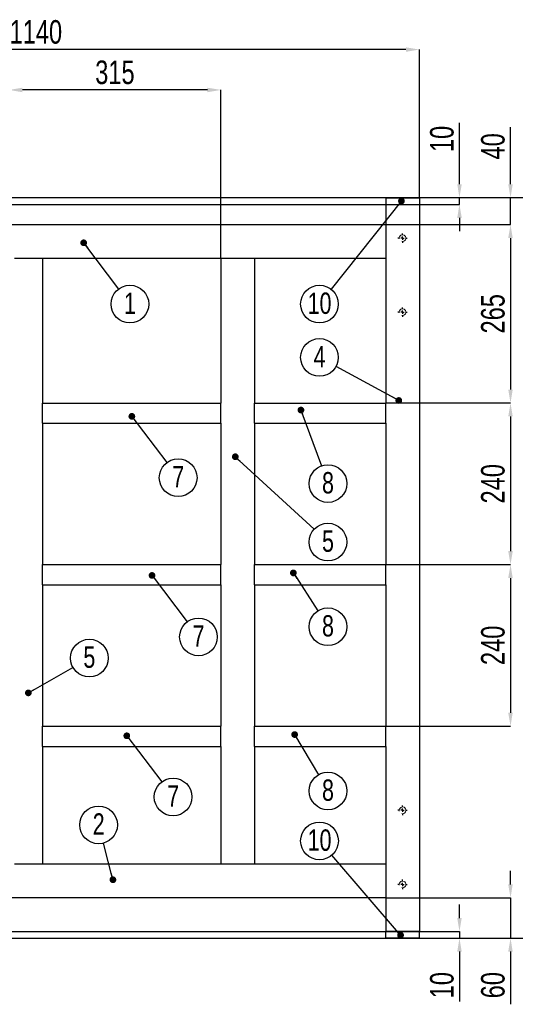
# Model space of a CAD drawing. Header units: millimetres. Extents: x 5 to 589, y 5 to 415.
# Tile 9 of 16: x 158 to 232, y 192 to 338. Entities that reach past the tile are written whole.
import ezdxf

# ---------------------------------------------------------------- set-up
doc = ezdxf.new("R2010")
doc.units = ezdxf.units.MM
doc.header["$PDSIZE"] = -1
doc.linetypes.add('CENTERX2', pattern=[20.32, 12.7, -2.54, 2.54, -2.54])
for name, color, linetype in [('COTES', 1, 'Continuous'), ('NOTES', 6, 'Continuous'), ('TRAIT-FINS', 9, 'Continuous'), ('TRAIT-MIXTES', 3, 'CENTERX2')]:
    doc.layers.add(name, color=color, linetype=linetype)
doc.layers.add('TRAIT-FORT', color=4, linetype='Continuous', lineweight=25)
doc.styles.add('SLDTEXTSTYLE0', font='TXT', dxfattribs={"width": 0.75})
doc.dimstyles.new('SLDDIMSTYLE0', dxfattribs={"dimtxt": 3.5, "dimasz": 2, "dimexe": 0, "dimexo": 0.0625, "dimgap": 0.875, "dimtad": 1, "dimlfac": 10, "dimrnd": 1e-09, "dimzin": 12, "dimdsep": 46, "dimtxsty": 'SLDTEXTSTYLE0', "dimsah": 1, "dimcen": 0.09, "dimadec": 0, "dimazin": 3, "dimtfac": 1, "dimtmove": 0, "dimatfit": 0, "dimfxl": 1, "dimfrac": 2, "dimtolj": 1, "dimtzin": 12, "dimarcsym": 0})
doc.dimstyles.new('SLDDIMSTYLE1', dxfattribs={"dimtxt": 3.5, "dimasz": 2, "dimexe": 0, "dimexo": 0.0625, "dimgap": 0.875, "dimtad": 1, "dimlfac": 10, "dimrnd": 1e-09, "dimzin": 12, "dimdsep": 46, "dimtxsty": 'SLDTEXTSTYLE0', "dimsah": 1, "dimcen": 0.09, "dimadec": 0, "dimazin": 3, "dimtfac": 1, "dimtofl": 0, "dimtmove": 0, "dimatfit": 3, "dimfxl": 1, "dimfrac": 2, "dimtolj": 1, "dimtzin": 12, "dimarcsym": 0})
doc.dimstyles.new('SLDDIMSTYLE8', dxfattribs={"dimtxt": 0.18, "dimasz": 1, "dimexe": 0, "dimexo": 0.0625, "dimgap": 0, "dimtad": 0, "dimtih": 1, "dimtoh": 1, "dimdec": 0, "dimrnd": 1e-09, "dimzin": 0, "dimdsep": 46, "dimtxsty": 'Standard', "dimblk1": 'DOT', "dimblk2": 'DOT', "dimsah": 1, "dimcen": 0.09, "dimadec": 0, "dimazin": 0, "dimtfac": 1, "dimtdec": 0, "dimtofl": 0, "dimtmove": 0, "dimatfit": 3, "dimldrblk": 'DOT', "dimfxl": 1, "dimfrac": 2, "dimtolj": 1, "dimtzin": 0, "dimarcsym": 0})

# ---------------------------------------------------------------- blocks, each defined once
blk = doc.blocks.new('_D_42')
at = {"layer": 'COTES', "color": 0, "lineweight": -2, "transparency": 16777216}
for p, q in [((223.82, 313.62), (223.82, 322.75)), ((108.92, 311.62), (223.82, 311.62)), ((223.82, 310.62), (223.82, 311.62)), ((108.92, 310.62), (223.82, 310.62)), ((223.82, 308.62), (223.82, 306.62))]:
    blk.add_line(p, q, dxfattribs=at)
at = {"layer": 'COTES', "color": 0, "transparency": 16777216}
for points in [[(223.49, 313.62), (224.16, 313.62), (223.82, 311.62)], [(223.49, 308.62), (224.16, 308.62), (223.82, 310.62)]]:
    blk.add_solid(points, dxfattribs=at)
at = {"layer": 'Defpoints', "color": 0, "transparency": 16777216}
for p in [(108.86, 311.62), (223.82, 311.62), (108.86, 310.62)]:
    blk.add_point(p, dxfattribs=at)
at = {"layer": 'COTES', "color": 0, "transparency": 16777216, "insert": (219.45, 320.34), "char_height": 3.5, "attachment_point": 2, "rotation": 90, "style": 'SLDTEXTSTYLE0'}
blk.add_mtext('\\A1;10', dxfattribs=at)
blk = doc.blocks.new('_D_43')
at = {"layer": 'COTES', "color": 0, "lineweight": -2, "transparency": 16777216}
for p, q in [((223.82, 204.62), (223.82, 206.62)), ((104.72, 202.62), (223.82, 202.62)), ((223.82, 202.62), (223.82, 201.62)), ((104.72, 201.62), (223.82, 201.62)), ((223.82, 199.62), (223.82, 192.24))]:
    blk.add_line(p, q, dxfattribs=at)
at = {"layer": 'COTES', "color": 0, "transparency": 16777216}
for points in [[(223.49, 204.62), (224.16, 204.62), (223.82, 202.62)], [(223.49, 199.62), (224.16, 199.62), (223.82, 201.62)]]:
    blk.add_solid(points, dxfattribs=at)
at = {"layer": 'Defpoints', "color": 0, "transparency": 16777216}
for p in [(104.66, 202.62), (104.66, 201.62), (223.82, 201.62)]:
    blk.add_point(p, dxfattribs=at)
at = {"layer": 'COTES', "color": 0, "transparency": 16777216, "insert": (219.45, 194.64), "char_height": 3.5, "attachment_point": 2, "rotation": 90, "style": 'SLDTEXTSTYLE0'}
blk.add_mtext('\\A1;10', dxfattribs=at)
blk = doc.blocks.new('_D_44')
at = {"layer": 'COTES', "color": 0, "lineweight": -2, "transparency": 16777216}
for p, q in [((217.92, 311.62), (241.16, 311.62)), ((241.16, 309.62), (241.16, 203.62)), ((217.92, 201.62), (241.16, 201.62))]:
    blk.add_line(p, q, dxfattribs=at)
at = {"layer": 'COTES', "color": 0, "transparency": 16777216}
for points in [[(240.82, 309.62), (241.49, 309.62), (241.16, 311.62)], [(240.82, 203.62), (241.49, 203.62), (241.16, 201.62)]]:
    blk.add_solid(points, dxfattribs=at)
at = {"layer": 'Defpoints', "color": 0, "transparency": 16777216}
for p in [(217.86, 311.62), (217.86, 201.62), (241.16, 201.62)]:
    blk.add_point(p, dxfattribs=at)
at = {"layer": 'COTES', "color": 0, "transparency": 16777216, "insert": (236.78, 256.62), "char_height": 3.5, "attachment_point": 2, "rotation": 90, "style": 'SLDTEXTSTYLE0'}
blk.add_mtext('\\A1;1100', dxfattribs=at)
blk = doc.blocks.new('_D_45')
at = {"layer": 'COTES', "color": 0, "lineweight": -2, "transparency": 16777216}
for p, q in [((231.41, 313.62), (231.41, 322.08)), ((213.72, 311.62), (231.41, 311.62)), ((231.41, 307.62), (231.41, 311.62)), ((212.92, 307.62), (231.41, 307.62)), ((231.41, 305.62), (231.41, 303.62))]:
    blk.add_line(p, q, dxfattribs=at)
at = {"layer": 'COTES', "color": 0, "transparency": 16777216}
for points in [[(231.07, 313.62), (231.74, 313.62), (231.41, 311.62)], [(231.07, 305.62), (231.74, 305.62), (231.41, 307.62)]]:
    blk.add_solid(points, dxfattribs=at)
at = {"layer": 'Defpoints', "color": 0, "transparency": 16777216}
for p in [(213.66, 311.62), (231.41, 311.62), (212.86, 307.62)]:
    blk.add_point(p, dxfattribs=at)
at = {"layer": 'COTES', "color": 0, "transparency": 16777216, "insert": (227.03, 319.24), "char_height": 3.5, "attachment_point": 2, "rotation": 90, "style": 'SLDTEXTSTYLE0'}
blk.add_mtext('\\A1;40', dxfattribs=at)
blk = doc.blocks.new('_D_46')
at = {"layer": 'COTES', "color": 0, "lineweight": -2, "transparency": 16777216}
for p, q in [((231.41, 209.62), (231.41, 211.62)), ((212.92, 207.62), (231.41, 207.62)), ((231.41, 207.62), (231.41, 201.62)), ((212.92, 201.62), (231.41, 201.62)), ((231.41, 199.62), (231.41, 191.8))]:
    blk.add_line(p, q, dxfattribs=at)
at = {"layer": 'COTES', "color": 0, "transparency": 16777216}
for points in [[(231.07, 209.62), (231.74, 209.62), (231.41, 207.62)], [(231.07, 199.62), (231.74, 199.62), (231.41, 201.62)]]:
    blk.add_solid(points, dxfattribs=at)
at = {"layer": 'Defpoints', "color": 0, "transparency": 16777216}
for p in [(212.86, 207.62), (212.86, 201.62), (231.41, 201.62)]:
    blk.add_point(p, dxfattribs=at)
at = {"layer": 'COTES', "color": 0, "transparency": 16777216, "insert": (227.03, 194.64), "char_height": 3.5, "attachment_point": 2, "rotation": 90, "style": 'SLDTEXTSTYLE0'}
blk.add_mtext('\\A1;60', dxfattribs=at)
blk = doc.blocks.new('_D_47')
at = {"layer": 'COTES', "color": 0, "lineweight": -2, "transparency": 16777216}
for p, q in [((212.92, 307.62), (231.41, 307.62)), ((231.41, 305.62), (231.41, 283.12)), ((212.92, 281.12), (231.41, 281.12))]:
    blk.add_line(p, q, dxfattribs=at)
at = {"layer": 'COTES', "color": 0, "transparency": 16777216}
for points in [[(231.07, 305.62), (231.74, 305.62), (231.41, 307.62)], [(231.07, 283.12), (231.74, 283.12), (231.41, 281.12)]]:
    blk.add_solid(points, dxfattribs=at)
at = {"layer": 'Defpoints', "color": 0, "transparency": 16777216}
for p in [(212.86, 307.62), (212.86, 281.12), (231.41, 281.12)]:
    blk.add_point(p, dxfattribs=at)
at = {"layer": 'COTES', "color": 0, "transparency": 16777216, "insert": (227.03, 294.37), "char_height": 3.5, "attachment_point": 2, "rotation": 90, "style": 'SLDTEXTSTYLE0'}
blk.add_mtext('\\A1;265', dxfattribs=at)
blk = doc.blocks.new('_D_48')
at = {"layer": 'COTES', "color": 0, "lineweight": -2, "transparency": 16777216}
for p, q in [((212.92, 281.12), (231.41, 281.12)), ((231.41, 279.12), (231.41, 259.12)), ((212.92, 257.12), (231.41, 257.12))]:
    blk.add_line(p, q, dxfattribs=at)
at = {"layer": 'COTES', "color": 0, "transparency": 16777216}
for points in [[(231.07, 279.12), (231.74, 279.12), (231.41, 281.12)], [(231.07, 259.12), (231.74, 259.12), (231.41, 257.12)]]:
    blk.add_solid(points, dxfattribs=at)
at = {"layer": 'Defpoints', "color": 0, "transparency": 16777216}
for p in [(212.86, 281.12), (212.86, 257.12), (231.41, 257.12)]:
    blk.add_point(p, dxfattribs=at)
at = {"layer": 'COTES', "color": 0, "transparency": 16777216, "insert": (227.03, 269.12), "char_height": 3.5, "attachment_point": 2, "rotation": 90, "style": 'SLDTEXTSTYLE0'}
blk.add_mtext('\\A1;240', dxfattribs=at)
blk = doc.blocks.new('_D_49')
at = {"layer": 'COTES', "color": 0, "lineweight": -2, "transparency": 16777216}
for p, q in [((212.92, 257.12), (231.41, 257.12)), ((231.41, 255.12), (231.41, 235.12)), ((212.92, 233.12), (231.41, 233.12))]:
    blk.add_line(p, q, dxfattribs=at)
at = {"layer": 'COTES', "color": 0, "transparency": 16777216}
for points in [[(231.07, 255.12), (231.74, 255.12), (231.41, 257.12)], [(231.07, 235.12), (231.74, 235.12), (231.41, 233.12)]]:
    blk.add_solid(points, dxfattribs=at)
at = {"layer": 'Defpoints', "color": 0, "transparency": 16777216}
for p in [(212.86, 257.12), (212.86, 233.12), (231.41, 233.12)]:
    blk.add_point(p, dxfattribs=at)
at = {"layer": 'COTES', "color": 0, "transparency": 16777216, "insert": (227.03, 245.12), "char_height": 3.5, "attachment_point": 2, "rotation": 90, "style": 'SLDTEXTSTYLE0'}
blk.add_mtext('\\A1;240', dxfattribs=at)
blk = doc.blocks.new('_D_56')
at = {"layer": 'COTES', "color": 0, "lineweight": -2, "transparency": 16777216}
for p, q in [((156.86, 302.68), (156.86, 327.62)), ((186.36, 327.62), (158.86, 327.62)), ((188.36, 302.68), (188.36, 327.62))]:
    blk.add_line(p, q, dxfattribs=at)
at = {"layer": 'COTES', "color": 0, "transparency": 16777216}
for points in [[(158.86, 327.95), (158.86, 327.28), (156.86, 327.62)], [(186.36, 327.95), (186.36, 327.28), (188.36, 327.62)]]:
    blk.add_solid(points, dxfattribs=at)
at = {"layer": 'Defpoints', "color": 0, "transparency": 16777216}
for p in [(156.86, 327.62), (156.86, 302.62), (188.36, 302.62)]:
    blk.add_point(p, dxfattribs=at)
at = {"layer": 'COTES', "color": 0, "transparency": 16777216, "insert": (172.61, 331.99), "char_height": 3.5, "attachment_point": 2, "style": 'SLDTEXTSTYLE0'}
blk.add_mtext('\\A1;315', dxfattribs=at)
blk = doc.blocks.new('_D_57')
at = {"layer": 'COTES', "color": 0, "lineweight": -2, "transparency": 16777216}
for p, q in [((103.86, 311.68), (103.86, 333.62)), ((215.86, 333.62), (105.86, 333.62)), ((217.86, 311.68), (217.86, 333.62))]:
    blk.add_line(p, q, dxfattribs=at)
at = {"layer": 'COTES', "color": 0, "transparency": 16777216}
for points in [[(105.86, 333.95), (105.86, 333.28), (103.86, 333.62)], [(215.86, 333.95), (215.86, 333.28), (217.86, 333.62)]]:
    blk.add_solid(points, dxfattribs=at)
at = {"layer": 'Defpoints', "color": 0, "transparency": 16777216}
for p in [(103.86, 333.62), (103.86, 311.62), (217.86, 311.62)]:
    blk.add_point(p, dxfattribs=at)
at = {"layer": 'COTES', "color": 0, "transparency": 16777216, "insert": (160.86, 337.99), "char_height": 3.5, "attachment_point": 2, "style": 'SLDTEXTSTYLE0'}
blk.add_mtext('\\A1;1140', dxfattribs=at)
blk = doc.blocks.new('SW_NOTE_28')
at = {"layer": 'NOTES', "color": 0}
blk.add_circle((1.69, -2.24), 2.8, dxfattribs=at)
at = {"layer": 'NOTES', "color": 0, "insert": (1.7, -0.52), "char_height": 3.17, "attachment_point": 2, "style": 'SLDTEXTSTYLE0'}
blk.add_mtext('1', dxfattribs=at)
blk = doc.blocks.new('_Dot')
at = {"color": 0, "linetype": 'ByBlock', "lineweight": -2}
blk.add_line((-0.5, 0), (-1, 0), dxfattribs=at)
at = {"color": 0, "linetype": 'ByBlock', "const_width": 0.5}
blk.add_lwpolyline([(-0.25, 0, 1), (0.25, 0, 1)], format="xyb", close=True, dxfattribs=at)
blk = doc.blocks.new('SW_NOTE_29')
at = {"layer": 'NOTES', "color": 0}
blk.add_circle((1.69, -2.24), 2.8, dxfattribs=at)
at = {"layer": 'NOTES', "color": 0, "insert": (1.7, -0.52), "char_height": 3.17, "attachment_point": 2, "style": 'SLDTEXTSTYLE0'}
blk.add_mtext('7', dxfattribs=at)
blk = doc.blocks.new('SW_NOTE_30')
at = {"layer": 'NOTES', "color": 0}
blk.add_circle((1.69, -2.24), 2.8, dxfattribs=at)
at = {"layer": 'NOTES', "color": 0, "insert": (1.7, -0.52), "char_height": 3.17, "attachment_point": 2, "style": 'SLDTEXTSTYLE0'}
blk.add_mtext('7', dxfattribs=at)
blk = doc.blocks.new('SW_NOTE_31')
at = {"layer": 'NOTES', "color": 0}
blk.add_circle((1.69, -2.24), 2.8, dxfattribs=at)
at = {"layer": 'NOTES', "color": 0, "insert": (1.7, -0.52), "char_height": 3.17, "attachment_point": 2, "style": 'SLDTEXTSTYLE0'}
blk.add_mtext('7', dxfattribs=at)
blk = doc.blocks.new('SW_NOTE_32')
at = {"layer": 'NOTES', "color": 0}
blk.add_circle((1.43, -2.41), 2.8, dxfattribs=at)
at = {"layer": 'NOTES', "color": 0, "insert": (1.43, -0.7), "char_height": 3.17, "attachment_point": 2, "style": 'SLDTEXTSTYLE0'}
blk.add_mtext('8', dxfattribs=at)
blk = doc.blocks.new('SW_NOTE_33')
at = {"layer": 'NOTES', "color": 0}
blk.add_circle((1.52, -2.36), 2.8, dxfattribs=at)
at = {"layer": 'NOTES', "color": 0, "insert": (1.52, -0.64), "char_height": 3.17, "attachment_point": 2, "style": 'SLDTEXTSTYLE0'}
blk.add_mtext('8', dxfattribs=at)
blk = doc.blocks.new('SW_NOTE_34')
at = {"layer": 'NOTES', "color": 0}
blk.add_circle((0.97, -2.63), 2.8, dxfattribs=at)
at = {"layer": 'NOTES', "color": 0, "insert": (0.97, -0.92), "char_height": 3.17, "attachment_point": 2, "style": 'SLDTEXTSTYLE0'}
blk.add_mtext('8', dxfattribs=at)
blk = doc.blocks.new('SW_NOTE_39')
at = {"layer": 'NOTES', "color": 0}
blk.add_circle((2.44, 1.39), 2.8, dxfattribs=at)
at = {"layer": 'NOTES', "color": 0, "insert": (2.44, 3.11), "char_height": 3.17, "attachment_point": 2, "style": 'SLDTEXTSTYLE0'}
blk.add_mtext('5', dxfattribs=at)
blk = doc.blocks.new('SW_NOTE_40')
at = {"layer": 'NOTES', "color": 0}
blk.add_circle((-0.71, 2.71), 2.8, dxfattribs=at)
at = {"layer": 'NOTES', "color": 0, "insert": (-0.7, 4.43), "char_height": 3.17, "attachment_point": 2, "style": 'SLDTEXTSTYLE0'}
blk.add_mtext('2', dxfattribs=at)
blk = doc.blocks.new('SW_NOTE_42')
at = {"layer": 'NOTES', "color": 0}
blk.add_circle((-2.47, 1.34), 2.8, dxfattribs=at)
at = {"layer": 'NOTES', "color": 0, "insert": (-2.46, 3.05), "char_height": 3.17, "attachment_point": 2, "style": 'SLDTEXTSTYLE0'}
blk.add_mtext('4', dxfattribs=at)
blk = doc.blocks.new('SW_NOTE_43')
at = {"layer": 'NOTES', "color": 0}
blk.add_circle((2.06, -1.9), 2.8, dxfattribs=at)
at = {"layer": 'NOTES', "color": 0, "insert": (2.07, -0.18), "char_height": 3.17, "attachment_point": 2, "style": 'SLDTEXTSTYLE0'}
blk.add_mtext('5', dxfattribs=at)
blk = doc.blocks.new('SW_NOTE_46')
at = {"layer": 'NOTES', "color": 0}
blk.add_circle((-1.83, 2.13), 2.8, dxfattribs=at)
at = {"layer": 'NOTES', "color": 0, "insert": (-1.82, 3.84), "char_height": 3.175, "attachment_point": 2, "style": 'SLDTEXTSTYLE0'}
blk.add_mtext('10', dxfattribs=at)
blk = doc.blocks.new('SW_NOTE_49')
at = {"layer": 'NOTES', "color": 0}
blk.add_circle((-1.75, -2.2), 2.8, dxfattribs=at)
at = {"layer": 'NOTES', "color": 0, "insert": (-1.74, -0.48), "char_height": 3.175, "attachment_point": 2, "style": 'SLDTEXTSTYLE0'}
blk.add_mtext('10', dxfattribs=at)
blk = doc.blocks.new('SW_CENTERMARKSYMBOL_26')
at = {"layer": 'TRAIT-MIXTES', "color": 0}
for p, q in [((-0.5, 0), (-0.7, 0)), ((0, 0), (-0.25, 0)), ((0, 0.5), (0, 0.7)), ((0, 0), (0, 0.25)), ((0, 0), (0, -0.25)), ((0, 0), (0.25, 0)), ((0.5, 0), (0.7, 0)), ((0, -0.5), (0, -0.7))]:
    blk.add_line(p, q, dxfattribs=at)
blk = doc.blocks.new('SW_CENTERMARKSYMBOL_27')
at = {"layer": 'TRAIT-MIXTES', "color": 0}
for p, q in [((-0.5, 0), (-0.7, 0)), ((0, 0), (-0.25, 0)), ((0, 0.5), (0, 0.7)), ((0, 0), (0, 0.25)), ((0, 0), (0, -0.25)), ((0, 0), (0.25, 0)), ((0.5, 0), (0.7, 0)), ((0, -0.5), (0, -0.7))]:
    blk.add_line(p, q, dxfattribs=at)
blk = doc.blocks.new('SW_CENTERMARKSYMBOL_28')
at = {"layer": 'TRAIT-MIXTES', "color": 0}
for p, q in [((-0.5, 0), (-0.7, 0)), ((0, 0), (-0.25, 0)), ((0, 0.5), (0, 0.7)), ((0, 0), (0, 0.25)), ((0, 0), (0, -0.25)), ((0, 0), (0.25, 0)), ((0.5, 0), (0.7, 0)), ((0, -0.5), (0, -0.7))]:
    blk.add_line(p, q, dxfattribs=at)
blk = doc.blocks.new('SW_CENTERMARKSYMBOL_29')
at = {"layer": 'TRAIT-MIXTES', "color": 0}
for p, q in [((-0.5, 0), (-0.7, 0)), ((0, 0), (-0.25, 0)), ((0, 0.5), (0, 0.7)), ((0, 0), (0, 0.25)), ((0, 0), (0, -0.25)), ((0, 0), (0.25, 0)), ((0.5, 0), (0.7, 0)), ((0, -0.5), (0, -0.7))]:
    blk.add_line(p, q, dxfattribs=at)

msp = doc.modelspace()

# ---------------------------------------------------------------- linework, layer by layer
at = {"layer": 'TRAIT-FINS', "lineweight": 18}
for centre in [(215.3614, 305.6165), (215.3614, 294.6165), (215.3614, 220.6165), (215.3614, 209.6165)]:
    msp.add_arc(centre, 0.5, 255, 195, dxfattribs=at)
at = {"layer": 'TRAIT-FORT', "lineweight": 25}
for p, q in [((212.8614, 311.6165), (212.8614, 310.6165)), ((212.8614, 311.6165), (213.6614, 311.6165)), ((213.6614, 311.6165), (217.0614, 311.6165)), ((217.0614, 311.6165), (217.8614, 311.6165)), ((217.8614, 311.6165), (217.8614, 310.6165)), ((212.8614, 310.6165), (212.8614, 307.6165)), ((212.8614, 310.6165), (213.6614, 310.6165)), ((213.6614, 310.6165), (217.0614, 310.6165)), ((217.0614, 310.6165), (217.8614, 310.6165)), ((217.8614, 310.6165), (217.8614, 202.6165)), ((108.8614, 307.6165), (212.8614, 307.6165)), ((212.8614, 307.6165), (212.8614, 306.8165)), ((212.8614, 306.8165), (212.8614, 303.4165)), ((212.8614, 303.4165), (212.8614, 302.6165)), ((157.6614, 302.6165), (161.0614, 302.6165)), ((161.0614, 302.6165), (161.8614, 302.6165)), ((161.8614, 302.6165), (161.8614, 281.1167)), ((161.8614, 302.6165), (188.3614, 302.6165)), ((188.3614, 302.6165), (188.3614, 281.1167)), ((188.3614, 302.6165), (189.1614, 302.6165)), ((189.1614, 302.6165), (192.5614, 302.6165)), ((192.5614, 302.6165), (193.3614, 302.6165)), ((193.3614, 302.6165), (193.3614, 281.1167)), ((193.3614, 302.6165), (212.8614, 302.6165)), ((212.8614, 302.6165), (212.8614, 281.1167)), ((161.8614, 281.1167), (188.3614, 281.1167)), ((161.8614, 280.5167), (161.8614, 281.1167)), ((188.3614, 280.5167), (188.3614, 281.1167)), ((193.3614, 280.5167), (193.3614, 281.1167)), ((193.3614, 281.1167), (212.8614, 281.1167)), ((212.8614, 280.5167), (212.8614, 281.1167)), ((161.8614, 278.7167), (161.8614, 280.5167)), ((188.3614, 278.7167), (188.3614, 280.5167)), ((193.3614, 278.7167), (193.3614, 280.5167)), ((212.8614, 278.7167), (212.8614, 280.5167)), ((161.8614, 278.1167), (161.8614, 278.7167)), ((161.8614, 278.1167), (161.8614, 257.1167)), ((161.8614, 278.1167), (188.3614, 278.1167)), ((188.3614, 278.1167), (188.3614, 278.7167)), ((188.3614, 278.1167), (188.3614, 257.1167)), ((193.3614, 278.1167), (193.3614, 278.7167)), ((193.3614, 278.1167), (193.3614, 257.1167)), ((193.3614, 278.1167), (212.8614, 278.1167)), ((212.8614, 278.1167), (212.8614, 278.7167)), ((212.8614, 278.1167), (212.8614, 257.1167)), ((161.8614, 256.5167), (161.8614, 257.1167)), ((161.8614, 257.1167), (188.3614, 257.1167)), ((161.8614, 254.7167), (161.8614, 256.5167)), ((188.3614, 256.5167), (188.3614, 257.1167)), ((188.3614, 254.7167), (188.3614, 256.5167)), ((193.3614, 257.1167), (212.8614, 257.1167)), ((193.3614, 256.5167), (193.3614, 257.1167)), ((193.3614, 254.7167), (193.3614, 256.5167)), ((212.8614, 256.5167), (212.8614, 257.1167)), ((212.8614, 254.7167), (212.8614, 256.5167)), ((161.8614, 254.1167), (161.8614, 254.7167)), ((188.3614, 254.1167), (188.3614, 254.7167)), ((193.3614, 254.1167), (193.3614, 254.7167)), ((212.8614, 254.1167), (212.8614, 254.7167)), ((161.8614, 254.1167), (161.8614, 233.1167)), ((161.8614, 254.1167), (188.3614, 254.1167)), ((188.3614, 254.1167), (188.3614, 233.1167)), ((193.3614, 254.1167), (193.3614, 233.1167)), ((193.3614, 254.1167), (212.8614, 254.1167)), ((212.8614, 254.1167), (212.8614, 233.1167)), ((161.8614, 233.1167), (188.3614, 233.1167)), ((161.8614, 232.5167), (161.8614, 233.1167)), ((188.3614, 232.5167), (188.3614, 233.1167)), ((193.3614, 233.1167), (212.8614, 233.1167)), ((193.3614, 232.5167), (193.3614, 233.1167)), ((212.8614, 232.5167), (212.8614, 233.1167)), ((161.8614, 230.7167), (161.8614, 232.5167)), ((188.3614, 230.7167), (188.3614, 232.5167)), ((193.3614, 230.7167), (193.3614, 232.5167)), ((212.8614, 230.7167), (212.8614, 232.5167)), ((161.8614, 230.1167), (161.8614, 230.7167)), ((161.8614, 230.1167), (161.8614, 212.6165)), ((161.8614, 230.1167), (188.3614, 230.1167)), ((188.3614, 230.1167), (188.3614, 230.7167)), ((188.3614, 230.1167), (188.3614, 212.6165)), ((193.3614, 230.1167), (193.3614, 230.7167)), ((193.3614, 230.1167), (193.3614, 212.6165)), ((193.3614, 230.1167), (212.8614, 230.1167)), ((212.8614, 230.1167), (212.8614, 230.7167)), ((212.8614, 230.1167), (212.8614, 212.6165)), ((161.0614, 212.6165), (157.6614, 212.6165)), ((161.8614, 212.6165), (161.0614, 212.6165)), ((188.3614, 212.6165), (161.8614, 212.6165)), ((189.1614, 212.6165), (188.3614, 212.6165)), ((192.5614, 212.6165), (189.1614, 212.6165)), ((193.3614, 212.6165), (192.5614, 212.6165)), ((212.8614, 212.6165), (193.3614, 212.6165)), ((212.8614, 212.6165), (212.8614, 211.8165)), ((212.8614, 211.8165), (212.8614, 208.4165)), ((212.8614, 208.4165), (212.8614, 207.6165)), ((212.8614, 207.6165), (108.8614, 207.6165)), ((212.8614, 207.6165), (212.8614, 202.6165)), ((213.6614, 202.6165), (212.8614, 202.6165)), ((212.8614, 201.6165), (212.8614, 202.6165)), ((217.0614, 202.6165), (213.6614, 202.6165)), ((217.8614, 202.6165), (217.0614, 202.6165)), ((217.8614, 201.6165), (217.8614, 202.6165)), ((213.6614, 201.6165), (212.8614, 201.6165)), ((217.0614, 201.6165), (213.6614, 201.6165)), ((217.8614, 201.6165), (217.0614, 201.6165))]:
    msp.add_line(p, q, dxfattribs=at)

# ---------------------------------------------------------------- block references
at = {"layer": 'NOTES'}
for name, p in [('SW_NOTE_28', (173.152, 298.0491)), ('SW_NOTE_49', (204.765, 298.0061)), ('SW_NOTE_42', (205.4841, 286.5486)), ('SW_NOTE_29', (180.321, 272.2623)), ('SW_NOTE_34', (203.3085, 271.7769)), ('SW_NOTE_43', (202.2123, 262.364)), ('SW_NOTE_33', (202.7585, 250.245)), ('SW_NOTE_30', (183.339, 248.6138)), ('SW_NOTE_39', (166.3691, 241.8418)), ('SW_NOTE_31', (179.5635, 224.8388)), ('SW_NOTE_32', (202.8496, 225.8987)), ('SW_NOTE_40', (170.8958, 215.7382)), ('SW_NOTE_46', (204.8485, 213.9366))]:
    msp.add_blockref(name, p, dxfattribs=at)
at = {"layer": 'TRAIT-MIXTES'}
for name, p in [('SW_CENTERMARKSYMBOL_28', (215.3614, 305.6165)), ('SW_CENTERMARKSYMBOL_29', (215.3614, 294.6165)), ('SW_CENTERMARKSYMBOL_27', (215.3614, 220.6165)), ('SW_CENTERMARKSYMBOL_26', (215.3614, 209.6165))]:
    msp.add_blockref(name, p, dxfattribs=at)

# ---------------------------------------------------------------- dimensions: what is measured, and where the dimension line sits
at = {"layer": 'COTES'}
for base, p1, p2, picture, middle in [((103.8614, 333.6165), (217.8614, 311.6165), (103.8614, 311.6165), '_D_57', (160.8614, 333.6165)), ((156.8614, 327.6165), (188.3614, 302.6165), (156.8614, 302.6165), '_D_56', (172.6114, 327.6165))]:
    dim = msp.add_linear_dim(base=base, p1=p1, p2=p2, dimstyle='SLDDIMSTYLE1', dxfattribs=at)
    dim.commit()
    dim.dimension.update_dxf_attribs({"geometry": picture, "text_midpoint": middle, "dimtype": 160})
for base, p1, p2, dimstyle, picture, middle in [((223.8232, 311.6165), (108.8614, 310.6165), (108.8614, 311.6165), 'SLDDIMSTYLE0', '_D_42', (223.8232, 320.342)), ((231.408, 311.6165), (212.8614, 307.6165), (213.6614, 311.6165), 'SLDDIMSTYLE0', '_D_45', (231.408, 319.2367)), ((241.1569, 201.6165), (217.8614, 311.6165), (217.8614, 201.6165), 'SLDDIMSTYLE1', '_D_44', (241.1569, 256.6165)), ((231.408, 281.1167), (212.8614, 307.6165), (212.8614, 281.1167), 'SLDDIMSTYLE1', '_D_47', (231.408, 294.3666)), ((231.408, 257.1167), (212.8614, 281.1167), (212.8614, 257.1167), 'SLDDIMSTYLE1', '_D_48', (231.408, 269.1167)), ((231.408, 233.1167), (212.8614, 257.1167), (212.8614, 233.1167), 'SLDDIMSTYLE1', '_D_49', (231.408, 245.1167)), ((231.408, 201.6165), (212.8614, 207.6165), (212.8614, 201.6165), 'SLDDIMSTYLE0', '_D_46', (231.408, 194.6441)), ((223.8232, 201.6165), (104.6614, 202.6165), (104.6614, 201.6165), 'SLDDIMSTYLE0', '_D_43', (223.8232, 194.6441))]:
    dim = msp.add_linear_dim(base=base, p1=p1, p2=p2, angle=90, dimstyle=dimstyle, dxfattribs=at)
    dim.commit()
    dim.dimension.update_dxf_attribs({"geometry": picture, "text_midpoint": middle, "dimtype": 160})

# ---------------------------------------------------------------- leaders
at = {"layer": 'NOTES'}
for points in [[(215.1993, 311.1228), (204.765, 298.0061)], [(167.9644, 304.9161), (173.152, 298.0491)], [(214.8007, 281.4925), (205.4841, 286.5486)], [(175.1252, 279.1349), (180.321, 272.2623)], [(200.2574, 280.0727), (203.3085, 271.7769)], [(190.5046, 273.1332), (202.2123, 262.364)], [(178.1261, 255.5032), (183.339, 248.6138)], [(199.1321, 255.8783), (202.7585, 250.245)], [(159.7458, 238.0607), (166.3691, 241.8418)], [(174.375, 231.6838), (179.5635, 224.8388)], [(199.3197, 231.8714), (202.8496, 225.8987)], [(172.3119, 210.3027), (170.8958, 215.7382)], [(215.0641, 202.0665), (204.8485, 213.9366)]]:
    msp.add_leader(points, dimstyle='SLDDIMSTYLE8', dxfattribs=at)

doc.saveas('drawing.dxf')
